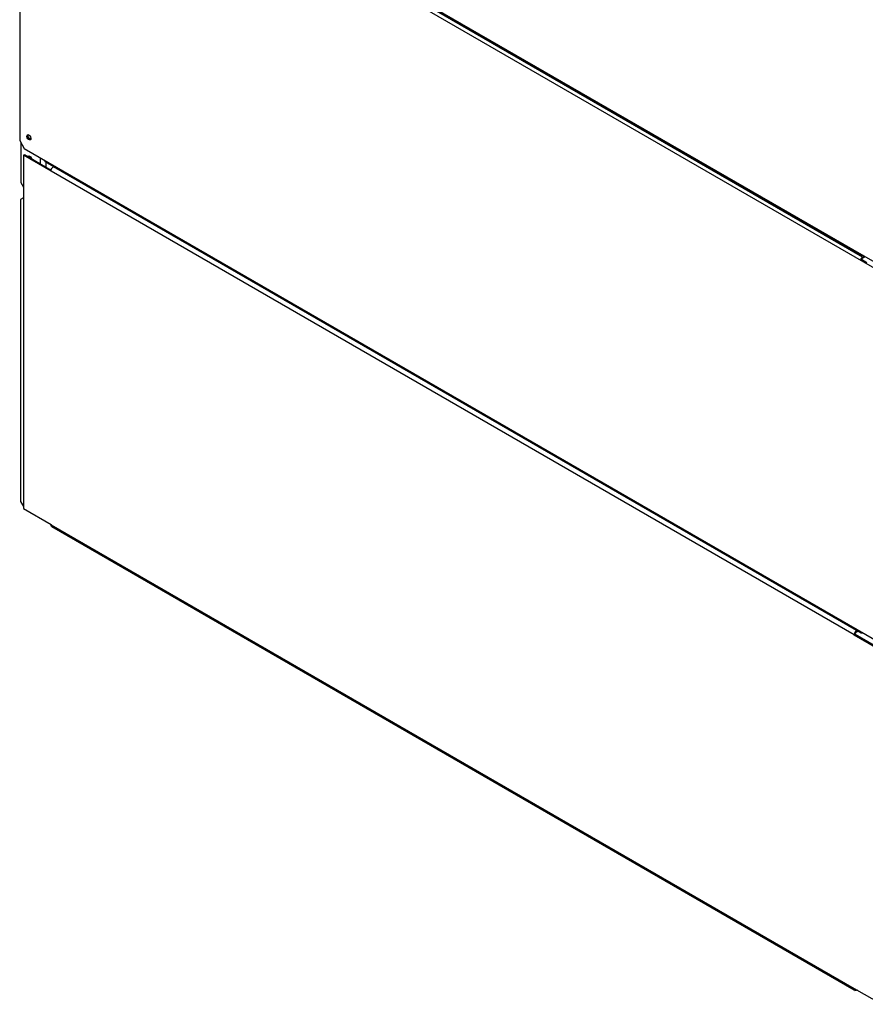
# Model space of a CAD drawing. Header units: millimetres. Extents: x 156 to 1208, y 238 to 1665.
# Tile 1 of 8: x 179 to 828, y 239 to 995. Entities that reach past the tile are written whole.
import ezdxf

# ---------------------------------------------------------------- set-up
doc = ezdxf.new("R2010")
doc.units = ezdxf.units.MM
doc.header["$LTSCALE"] = 123.765934
doc.layers.get('0').update_dxf_attribs({"linetype": 'CONTINUOUS'})

msp = doc.modelspace()

# ---------------------------------------------------------------- linework, layer by layer
at = {"color": 7, "linetype": 'Continuous'}
for p, q in [((178.54, 1179.09), (178.54, 902.29)), ((182.08, 1181.13), (839.69, 801.46)), ((182.12, 1185.68), (839.73, 806.01)), ((198.09, 1175.78), (824.59, 814.08)), ((825.55, 812.89), (199.05, 1174.6)), ((178.54, 902.29), (182.08, 896.17)), ((179.31, 900.97), (179.31, 870.17)), ((184.02, 905.66), (184.49, 906.69)), ((182.08, 896.17), (839.69, 516.5)), ((181.4, 890.93), (182.11, 891.33)), ((181.4, 890.93), (181.4, 619.85)), ((202.61, 878.68), (181.4, 890.93)), ((202.79, 879.39), (182.11, 891.33)), ((185.11, 889.6), (185.48, 890.34)), ((194.37, 889.07), (194.37, 884.25)), ((198.05, 886.27), (824.55, 524.57)), ((198.76, 881.72), (198.76, 885.86)), ((202.61, 879.09), (202.61, 878.68)), ((202.61, 879.09), (819.21, 523.1)), ((204.78, 882.38), (204.38, 882.15)), ((820.98, 526.16), (204.38, 882.15)), ((179.31, 870.17), (181.4, 866.55)), ((181.4, 858.2), (179.27, 856.97)), ((179.27, 856.97), (179.27, 625.16)), ((824.13, 810.44), (824.84, 810.85)), ((828.86, 808.53), (824.84, 810.85)), ((825.55, 812.89), (826.68, 813.55)), ((825.55, 812.08), (827.38, 813.14)), ((179.27, 625.16), (181.4, 621.47)), ((181.4, 619.85), (202.61, 607.6)), ((202.61, 607.6), (202.61, 607.19)), ((819.21, 251.21), (202.61, 607.19)), ((203.13, 606.05), (819.2, 250.37)), ((819.21, 522.69), (819.21, 523.1)), ((819.21, 522.69), (819.92, 523.1)), ((840.42, 510.45), (819.21, 522.69)), ((819.92, 523.1), (819.92, 523.51)), ((841.13, 510.85), (819.92, 523.1)), ((820.98, 526.16), (821.38, 526.4)), ((820.98, 525.35), (822.09, 525.99)), ((819.21, 251.61), (840.42, 239.37)), ((819.21, 251.21), (819.21, 251.61)), ((819.21, 251.21), (819.73, 250.06)), ((819.73, 250.06), (820.98, 250.18)), ((821.33, 250.39), (820.98, 250.18))]:
    msp.add_line(p, q, dxfattribs=at)
for centre, radius, start, end in [((821.68, 523.1), 2.47, 176.04832, 179.95225), ((822.42, 523.29), 2.53, 141.25581, 158.75108)]:
    msp.add_arc(centre, radius, start, end, dxfattribs=at)
for points, knots in [([(184.49, 906.69), (184.61, 906.76), (185.36, 906.92), (186.03, 906.34), (186.4, 905.88)], [0, 0, 0, 0, 0.197996, 1, 1, 1, 1]), ([(184.82, 903.6), (184.46, 904.05), (184.11, 904.75), (184.02, 905.49), (184.02, 905.66)], [0, 0, 0, 0, 0.771205, 1, 1, 1, 1]), ([(184.73, 906.07), (184.73, 905.9), (184.82, 905.16), (185.16, 904.47), (185.52, 904.02)], [0, 0, 0, 0, 0.228751, 1, 1, 1, 1]), ([(186.41, 902.69), (186.28, 902.68), (185.65, 902.76), (185.14, 903.22), (184.82, 903.6)], [0, 0, 0, 0, 0.205291, 1, 1, 1, 1]), ([(185.75, 904.2), (185.46, 904.56), (185.18, 905.12), (185.1, 905.71), (185.1, 905.85)], [0, 0, 0, 0, 0.771205, 1, 1, 1, 1]), ([(185.23, 906.41), (185.24, 906.43), (185.27, 906.48), (185.3, 906.53), (185.32, 906.55)], [0, 0, 0, 0, 0.50895, 1, 1, 1, 1]), ([(185.52, 904.02), (185.63, 903.89), (186.01, 903.47), (186.55, 903.13), (186.96, 903.1)], [0, 0, 0, 0, 0.29019, 1, 1, 1, 1]), ([(187.05, 903.48), (186.95, 903.47), (186.43, 903.51), (186, 903.89), (185.75, 904.2)], [0, 0, 0, 0, 0.203809, 1, 1, 1, 1]), ([(187.18, 904.11), (187.19, 904.06), (187.2, 903.97), (187.2, 903.87), (187.2, 903.82)], [0, 0, 0, 0, 0.510065, 1, 1, 1, 1]), ([(187.2, 903.82), (187.2, 903.78), (187.2, 903.7), (187.19, 903.62), (187.19, 903.58)], [0, 0, 0, 0, 0.508234, 1, 1, 1, 1]), ([(186.17, 890.13), (186.17, 890.01), (186.22, 889.47), (186.46, 888.96), (186.7, 888.62)], [0, 0, 0, 0, 0.228142, 1, 1, 1, 1]), ([(186.99, 889.72), (187.27, 889.38), (187.55, 888.84), (187.65, 888.27), (187.65, 888.13)], [0, 0, 0, 0, 0.770612, 1, 1, 1, 1]), ([(202.61, 879.09), (202.61, 879.14), (202.62, 879.24), (202.63, 879.35), (202.63, 879.4)], [0, 0, 0, 0, 0.49057, 1, 1, 1, 1]), ([(203.13, 880.83), (203.36, 881.24), (203.76, 881.73), (204.26, 882.08), (204.38, 882.15)], [0, 0, 0, 0, 0.771214, 1, 1, 1, 1]), ([(824.17, 814.99), (824.17, 814.89), (824.2, 814.56), (824.38, 814.2), (824.59, 814.08)], [0, 0, 0, 0, 0.293912, 1, 1, 1, 1]), ([(825.55, 812.89), (825.42, 812.82), (824.89, 812.42), (824.51, 811.85), (824.32, 811.37)], [0, 0, 0, 0, 0.228754, 1, 1, 1, 1]), ([(824.59, 814.08), (824.63, 814.05), (824.72, 814.01), (824.83, 813.99), (824.88, 813.99)], [0, 0, 0, 0, 0.491637, 1, 1, 1, 1]), ([(203.13, 606.05), (203.09, 606.07), (203, 606.13), (202.93, 606.2), (202.9, 606.24)], [0, 0, 0, 0, 0.494797, 1, 1, 1, 1]), ([(820.98, 526.16), (820.86, 526.09), (820.36, 525.74), (819.96, 525.25), (819.73, 524.84)], [0, 0, 0, 0, 0.228786, 1, 1, 1, 1]), ([(824.13, 525.49), (824.13, 525.38), (824.16, 525.05), (824.34, 524.69), (824.55, 524.57)], [0, 0, 0, 0, 0.293912, 1, 1, 1, 1]), ([(824.55, 524.57), (824.59, 524.54), (824.68, 524.5), (824.78, 524.48), (824.84, 524.48)], [0, 0, 0, 0, 0.491637, 1, 1, 1, 1])]:
    msp.add_open_spline(points, degree=3, knots=knots, dxfattribs=at)
for points in [[(184.81, 906.6), (184.75, 906.43), (184.73, 906.25), (184.73, 906.07)], [(185.1, 905.85), (185.1, 906.04), (185.14, 906.24), (185.23, 906.41)], [(186.24, 905.91), (186.35, 905.52), (186.54, 905.14), (186.8, 904.83)], [(186.4, 905.88), (186.81, 905.38), (187.1, 904.75), (187.18, 904.11)], [(186.74, 902.79), (186.64, 902.74), (186.52, 902.7), (186.41, 902.69)], [(187.19, 903.58), (187.15, 903.28), (187, 902.94), (186.74, 902.79)], [(185.48, 890.34), (185.68, 890.46), (185.95, 890.44), (186.16, 890.36)], [(186.16, 890.36), (186.49, 890.23), (186.77, 889.99), (186.99, 889.72)], [(197.68, 886.79), (197.65, 886.92), (197.63, 887.05), (197.63, 887.19)], [(198.05, 886.27), (197.86, 886.38), (197.74, 886.59), (197.68, 886.79)], [(202.63, 879.4), (202.69, 879.9), (202.88, 880.39), (203.13, 880.83)], [(824.2, 810.97), (824.16, 810.8), (824.13, 810.62), (824.13, 810.44)], [(824.32, 811.37), (824.27, 811.24), (824.23, 811.11), (824.2, 810.97)], [(824.84, 810.85), (824.84, 811.32), (825.14, 811.84), (825.55, 812.08)], [(824.88, 813.99), (825.12, 813.97), (825.37, 814.06), (825.59, 814.18)], [(202.9, 606.24), (202.69, 606.49), (202.61, 606.86), (202.61, 607.19)], [(819.27, 523.64), (819.24, 523.52), (819.23, 523.39), (819.22, 523.27)], [(819.73, 524.84), (819.51, 524.47), (819.35, 524.06), (819.27, 523.64)], [(819.92, 523.51), (819.92, 523.75), (819.98, 523.98), (820.06, 524.21)], [(820.45, 524.87), (820.6, 525.06), (820.77, 525.23), (820.98, 525.35)], [(824.84, 524.48), (825.08, 524.46), (825.33, 524.55), (825.55, 524.67)]]:
    msp.add_open_spline(points, degree=3, dxfattribs=at)

doc.saveas('drawing.dxf')
